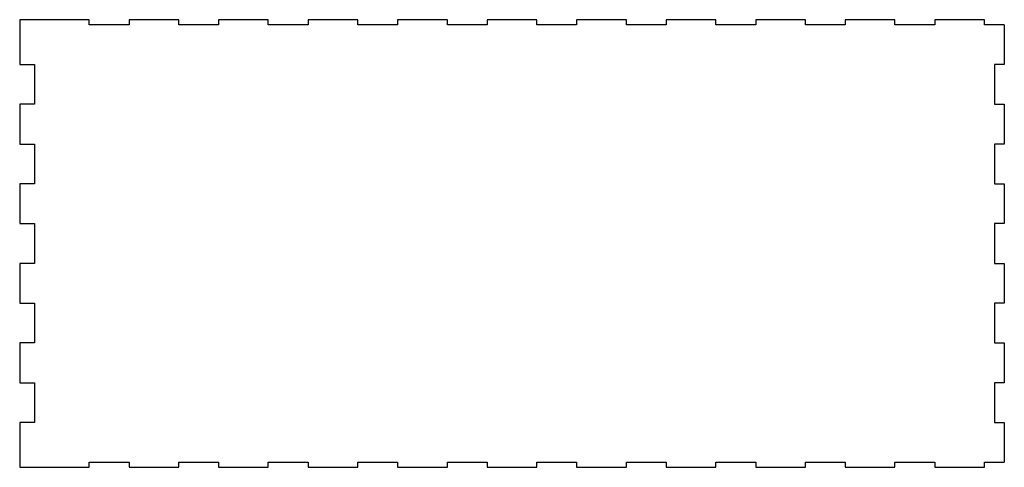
# Model space of a CAD drawing. Header units: millimetres. Extents: x -900 to 90, y -225 to 225.
import ezdxf

# ---------------------------------------------------------------- set-up
doc = ezdxf.new("R2010")
doc.units = ezdxf.units.MM

msp = doc.modelspace()

# ---------------------------------------------------------------- linework, layer by layer
at = {"color": 7, "linetype": 'Continuous', "lineweight": 25}
for p, q in [((-900, 225), (-900, 180)), ((-830, 225), (-900, 225)), ((-830, 220), (-830, 225)), ((-790, 220), (-830, 220)), ((-790, 225), (-790, 220)), ((-740, 225), (-790, 225)), ((-740, 220), (-740, 225)), ((-700, 220), (-740, 220)), ((-700, 225), (-700, 220)), ((-650, 225), (-700, 225)), ((-650, 220), (-650, 225)), ((-610, 220), (-650, 220)), ((-610, 225), (-610, 220)), ((-560, 225), (-610, 225)), ((-560, 220), (-560, 225)), ((-520, 220), (-560, 220)), ((-520, 225), (-520, 220)), ((-470, 225), (-520, 225)), ((-470, 220), (-470, 225)), ((-430, 220), (-470, 220)), ((-430, 225), (-430, 220)), ((-380, 225), (-430, 225)), ((-380, 220), (-380, 225)), ((-340, 220), (-380, 220)), ((-340, 225), (-340, 220)), ((-290, 225), (-340, 225)), ((-290, 220), (-290, 225)), ((-250, 220), (-290, 220)), ((-250, 225), (-250, 220)), ((-200, 225), (-250, 225)), ((-200, 220), (-200, 225)), ((-160, 220), (-200, 220)), ((-160, 225), (-160, 220)), ((-110, 225), (-160, 225)), ((-110, 220), (-110, 225)), ((-70, 220), (-110, 220)), ((-70, 225), (-70, 220)), ((-20, 225), (-70, 225)), ((-20, 220), (-20, 225)), ((20, 220), (-20, 220)), ((20, 225), (20, 220)), ((70, 225), (20, 225)), ((70, 220), (70, 225)), ((90, 220), (70, 220)), ((90, 220), (90, 180)), ((-900, 180), (-885, 180)), ((-885, 180), (-885, 140)), ((90, 180), (80, 180)), ((80, 180), (80, 140)), ((-900, 140), (-900, 100)), ((-885, 140), (-900, 140)), ((80, 140), (90, 140)), ((90, 140), (90, 100)), ((-900, 100), (-885, 100)), ((-885, 100), (-885, 60)), ((90, 100), (80, 100)), ((80, 100), (80, 60)), ((-900, 60), (-900, 20)), ((-885, 60), (-900, 60)), ((80, 60), (90, 60)), ((90, 60), (90, 20)), ((-900, 20), (-885, 20)), ((-885, 20), (-885, -20)), ((90, 20), (80, 20)), ((80, 20), (80, -20)), ((-900, -20), (-900, -60)), ((-885, -20), (-900, -20)), ((80, -20), (90, -20)), ((90, -20), (90, -60)), ((-900, -60), (-885, -60)), ((-885, -60), (-885, -100)), ((90, -60), (80, -60)), ((80, -60), (80, -100)), ((-900, -100), (-900, -140)), ((-885, -100), (-900, -100)), ((80, -100), (90, -100)), ((90, -100), (90, -140)), ((-900, -140), (-885, -140)), ((-885, -140), (-885, -180)), ((90, -140), (80, -140)), ((80, -140), (80, -180)), ((-900, -180), (-900, -225)), ((-885, -180), (-900, -180)), ((80, -180), (90, -180)), ((90, -180), (90, -220)), ((-900, -225), (-830, -225)), ((-830, -220), (-790, -220)), ((-830, -225), (-830, -220)), ((-790, -220), (-790, -225)), ((-790, -225), (-740, -225)), ((-740, -220), (-700, -220)), ((-740, -225), (-740, -220)), ((-700, -220), (-700, -225)), ((-700, -225), (-650, -225)), ((-650, -220), (-610, -220)), ((-650, -225), (-650, -220)), ((-610, -220), (-610, -225)), ((-610, -225), (-560, -225)), ((-560, -220), (-520, -220)), ((-560, -225), (-560, -220)), ((-520, -220), (-520, -225)), ((-520, -225), (-470, -225)), ((-470, -220), (-430, -220)), ((-470, -225), (-470, -220)), ((-430, -220), (-430, -225)), ((-430, -225), (-380, -225)), ((-380, -220), (-340, -220)), ((-380, -225), (-380, -220)), ((-340, -220), (-340, -225)), ((-340, -225), (-290, -225)), ((-290, -220), (-250, -220)), ((-290, -225), (-290, -220)), ((-250, -220), (-250, -225)), ((-250, -225), (-200, -225)), ((-200, -220), (-160, -220)), ((-200, -225), (-200, -220)), ((-160, -220), (-160, -225)), ((-160, -225), (-110, -225)), ((-110, -220), (-70, -220)), ((-110, -225), (-110, -220)), ((-70, -220), (-70, -225)), ((-70, -225), (-20, -225)), ((-20, -220), (20, -220)), ((-20, -225), (-20, -220)), ((20, -220), (20, -225)), ((20, -225), (70, -225)), ((70, -220), (90, -220)), ((70, -225), (70, -220))]:
    msp.add_line(p, q, dxfattribs=at)

doc.saveas('drawing.dxf')
